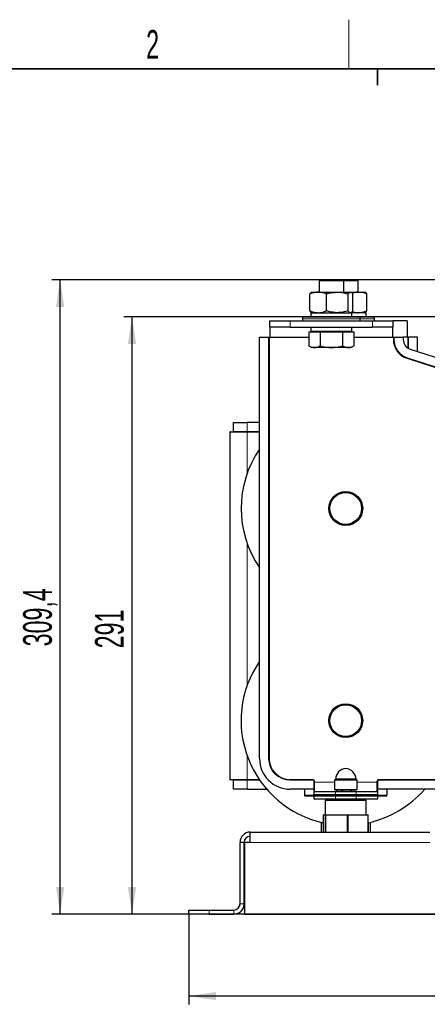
# Model space of a CAD drawing. Header units: millimetres. Extents: x 5 to 418, y 2 to 292.
# Tile 8 of 23: x 81 to 131, y 168 to 288. Entities that reach past the tile are written whole.
import ezdxf

# ---------------------------------------------------------------- set-up
doc = ezdxf.new("R2010")
doc.units = ezdxf.units.MM
doc.layers.add('SLD-0', color=7, linetype='Continuous')
doc.styles.add('SLDTEXTSTYLE0', font='TXT', dxfattribs={"width": 0.605})
doc.dimstyles.new('SLDDIMSTYLE0', dxfattribs={"dimtxt": 3.5, "dimasz": 3.302, "dimexe": 0, "dimexo": 0.0625, "dimgap": 0.875, "dimtad": 1, "dimdec": 0, "dimlfac": 4, "dimrnd": 1e-09, "dimzin": 12, "dimdsep": 46, "dimtxsty": 'SLDTEXTSTYLE0', "dimsah": 1, "dimcen": 0.09, "dimadec": 0, "dimazin": 3, "dimtfac": 1, "dimtofl": 0, "dimtmove": 0, "dimatfit": 3, "dimfxl": 1, "dimfrac": 2, "dimtolj": 1, "dimtzin": 12, "dimarcsym": 0})
doc.dimstyles.new('SLDDIMSTYLE1', dxfattribs={"dimtxt": 3.5, "dimasz": 3.302, "dimexe": 0, "dimexo": 0.0625, "dimgap": 0.875, "dimtad": 1, "dimlfac": 4, "dimrnd": 1e-09, "dimzin": 12, "dimdsep": 46, "dimtxsty": 'SLDTEXTSTYLE0', "dimsah": 1, "dimcen": 0.09, "dimadec": 0, "dimazin": 3, "dimtfac": 1, "dimtofl": 0, "dimtmove": 0, "dimatfit": 3, "dimfxl": 1, "dimfrac": 2, "dimtolj": 1, "dimtzin": 12, "dimarcsym": 0})

# ---------------------------------------------------------------- blocks, each defined once
blk = doc.blocks.new('_D')
at = {"layer": 'SLD-0', "color": 7}
for p, q in [((171.13, 252.26), (94.1, 252.26)), ((95.1, 179.41), (95.1, 252.26)), ((186.5, 179.41), (94.1, 179.41))]:
    blk.add_line(p, q, dxfattribs=at)
for points in [[(95.1, 252.26), (94.59, 248.96), (95.61, 248.96)], [(95.1, 179.41), (95.61, 182.72), (94.59, 182.72)]]:
    blk.add_solid(points, dxfattribs=at)
at = {"layer": 'SLD-0', "color": 7, "insert": (90.59, 211.83), "char_height": 3.5, "attachment_point": 1, "rotation": 90, "style": 'SLDTEXTSTYLE0'}
blk.add_mtext('291', dxfattribs=at)
blk = doc.blocks.new('_D_1')
at = {"layer": 'SLD-0', "color": 7}
for p, q in [((102, 179.41), (102, 168.41)), ((192, 179.41), (192, 168.41)), ((192, 169.41), (102, 169.41))]:
    blk.add_line(p, q, dxfattribs=at)
for points in [[(102, 169.41), (105.31, 168.91), (105.31, 169.92)], [(192, 169.41), (188.7, 169.92), (188.7, 168.91)]]:
    blk.add_solid(points, dxfattribs=at)
at = {"layer": 'SLD-0', "color": 7, "insert": (142.99, 173.93), "char_height": 3.5, "attachment_point": 1, "style": 'SLDTEXTSTYLE0'}
blk.add_mtext('360', dxfattribs=at)
blk = doc.blocks.new('_D_2')
at = {"layer": 'SLD-0', "color": 7}
for p, q in [((171.5, 256.76), (85.34, 256.76)), ((86.34, 179.41), (86.34, 256.76)), ((102, 179.41), (85.34, 179.41))]:
    blk.add_line(p, q, dxfattribs=at)
for points in [[(86.34, 256.76), (85.84, 253.46), (86.85, 253.46)], [(86.34, 179.41), (86.85, 182.72), (85.84, 182.72)]]:
    blk.add_solid(points, dxfattribs=at)
at = {"layer": 'SLD-0', "color": 7, "insert": (81.83, 212.07), "char_height": 3.5, "attachment_point": 1, "rotation": 90, "style": 'SLDTEXTSTYLE0'}
blk.add_mtext('309,4', dxfattribs=at)

msp = doc.modelspace()

# ---------------------------------------------------------------- linework, layer by layer
at = {"color": 7, "linetype": 'Continuous', "lineweight": 25}
for p, q in [((118.0045, 256.7636), (117.8795, 256.6386)), ((117.8795, 256.6386), (117.8795, 255.2636)), ((119.3795, 256.6386), (117.8795, 256.6386)), ((119.3795, 256.7636), (118.0045, 256.7636)), ((120.7545, 256.7636), (119.3795, 256.7636)), ((120.8795, 256.6386), (119.3795, 256.6386)), ((120.8795, 256.6386), (120.7545, 256.7636)), ((122.5045, 256.7636), (120.7545, 256.7636)), ((120.8795, 255.2636), (120.8795, 256.6386)), ((122.6295, 256.6386), (120.8795, 256.6386)), ((122.6295, 256.6386), (122.5045, 256.7636)), ((122.6295, 255.2636), (122.6295, 256.6386)), ((116.7653, 252.9757), (116.7653, 255.0515)), ((117.0045, 255.2636), (116.9432, 255.2282)), ((117.0045, 255.2636), (117.7778, 255.2636)), ((117.7778, 255.2636), (120.0973, 255.2636)), ((118.7902, 252.9757), (118.7902, 255.0515)), ((120.0973, 255.2636), (121.699, 255.2636)), ((121.4044, 252.9757), (121.4044, 255.0515)), ((121.699, 255.2636), (121.7545, 255.2636)), ((121.8159, 255.2282), (121.7545, 255.2636)), ((121.8382, 255.2636), (122.6262, 255.2636)), ((121.9937, 252.9757), (121.9937, 255.0515)), ((122.6262, 255.2636), (123.5036, 255.2636)), ((123.6909, 252.9757), (123.6909, 255.0515)), ((115.8795, 252.2636), (115.8795, 252.0136)), ((115.8795, 252.2636), (122.7696, 252.2636)), ((116.8795, 252.7636), (116.8795, 252.2636)), ((116.8795, 252.7636), (121.8795, 252.7636)), ((116.943, 252.7991), (117.0045, 252.7636)), ((121.7545, 252.7636), (121.816, 252.7991)), ((121.8795, 252.2636), (121.8795, 252.7636)), ((123.6295, 252.7636), (121.8795, 252.7636)), ((122.7696, 252.2636), (122.8795, 252.2636)), ((122.8795, 252.0136), (122.8795, 252.2636)), ((122.8795, 252.2636), (124.6295, 252.2636)), ((123.6295, 252.2636), (123.6295, 252.7636)), ((124.6295, 252.0136), (124.6295, 252.2636)), ((111.8795, 251.0136), (111.8795, 251.7636)), ((111.8795, 251.7636), (114.3795, 251.7636)), ((114.3795, 251.0136), (111.8795, 251.0136)), ((111.8795, 251.0136), (111.8795, 249.7636)), ((114.3795, 251.7636), (124.3795, 251.7636)), ((114.3795, 251.0136), (124.3795, 251.0136)), ((115.8795, 252.0136), (115.8795, 251.7636)), ((116.8795, 251.0136), (116.8795, 250.5136)), ((121.8795, 250.5136), (121.8795, 251.0136)), ((122.8795, 251.7636), (122.8795, 252.0136)), ((124.3795, 251.7636), (126.8795, 251.7636)), ((126.8795, 251.0136), (124.3795, 251.0136)), ((124.6295, 251.7636), (124.6295, 252.0136)), ((128.6295, 251.7636), (126.8795, 251.7636)), ((126.8795, 251.7636), (126.8795, 251.0136)), ((126.8795, 249.7636), (126.8795, 251.0136)), ((128.6295, 251.7636), (128.6295, 249.7636)), ((116.6371, 250.4136), (116.6371, 248.7257)), ((116.6371, 250.4136), (117.3227, 250.4136)), ((116.8795, 250.5136), (121.8795, 250.5136)), ((117.0045, 250.5136), (117.0045, 250.4136)), ((117.3227, 250.4136), (118.0083, 250.4136)), ((118.0083, 250.4136), (118.0083, 248.7257)), ((118.0083, 250.4136), (119.3795, 250.4136)), ((119.3795, 250.4136), (120.7507, 250.4136)), ((120.7507, 250.4136), (120.7507, 248.7257)), ((120.7507, 250.4136), (121.4363, 250.4136)), ((121.4363, 250.4136), (122.1219, 250.4136)), ((121.7545, 250.4136), (121.7545, 250.5136)), ((122.1219, 250.4136), (122.1219, 248.7257)), ((110.6295, 198.3886), (110.6295, 249.7636)), ((110.6295, 249.7636), (111.7295, 249.7636)), ((111.7295, 249.7636), (111.7795, 249.7636)), ((111.7795, 198.3886), (111.7795, 249.7636)), ((111.7795, 249.7636), (111.8295, 249.7636)), ((111.8295, 249.7636), (116.6371, 249.7636)), ((116.6371, 248.7257), (117.0045, 248.5136)), ((121.7545, 248.5136), (122.1219, 248.7257)), ((122.1219, 249.7636), (126.9295, 249.7636)), ((126.9295, 249.7636), (126.9795, 249.7636)), ((126.9795, 249.7636), (126.9795, 249.4995)), ((126.9795, 249.7636), (127.0295, 249.7636)), ((127.0295, 249.7636), (128.1295, 249.7636)), ((128.6795, 249.7636), (128.1295, 249.7636)), ((128.1295, 249.7636), (128.1295, 249.4995)), ((128.6795, 249.7636), (128.7295, 249.7636)), ((128.7295, 249.7636), (128.7295, 248.4318)), ((128.7295, 249.7636), (128.7795, 249.7636)), ((129.8795, 249.7636), (128.7795, 249.7636)), ((129.8795, 248.0227), (129.8795, 249.7636)), ((117.3227, 248.5136), (117.0045, 248.5136)), ((119.3795, 248.5136), (117.3227, 248.5136)), ((121.4363, 248.5136), (119.3795, 248.5136)), ((121.7545, 248.5136), (121.4363, 248.5136)), ((128.9932, 248.3106), (154.9133, 239.8887)), ((128.6379, 247.2169), (154.558, 238.795)), ((107.4545, 238.2886), (107.4545, 239.3886)), ((107.4545, 239.3886), (109.1295, 239.3886)), ((110.6295, 239.3886), (109.1295, 239.3886)), ((107.0295, 238.1886), (107.0295, 195.8386)), ((107.0795, 238.2386), (109.1295, 238.2386)), ((109.1295, 238.2386), (110.6295, 238.2386)), ((109.1295, 195.7886), (107.0795, 195.7886)), ((110.6242, 195.7886), (109.1295, 195.7886)), ((117.1295, 195.7886), (114.3795, 195.7886)), ((119.8795, 195.8823), (119.7545, 195.7573)), ((119.7545, 195.7573), (119.7545, 194.5948)), ((122.5045, 195.7573), (119.7545, 195.7573)), ((119.8801, 195.8823), (119.8795, 195.8823)), ((122.3795, 195.8823), (119.8801, 195.8823)), ((122.5045, 195.7573), (122.3795, 195.8823)), ((122.5045, 194.5948), (122.5045, 195.7573)), ((143.0045, 195.7886), (125.1295, 195.7886)), ((107.4545, 194.6386), (107.4545, 195.7386)), ((109.1295, 194.6386), (107.4545, 194.6386)), ((109.1295, 194.6386), (111.3795, 194.6386)), ((111.3795, 194.6386), (111.5138, 194.641)), ((116.0545, 194.6386), (114.3795, 194.6386)), ((116.0545, 194.7019), (116.1034, 194.653)), ((116.0795, 194.6386), (116.0545, 194.6386)), ((116.1295, 193.9386), (116.1295, 194.5896)), ((117.2795, 195.5136), (117.2795, 195.6386)), ((117.2795, 194.3136), (117.2795, 195.5136)), ((119.7545, 194.5948), (122.5045, 194.5948)), ((120.0012, 194.4073), (120.0012, 194.5948)), ((120.0105, 194.5948), (120.0105, 194.4073)), ((120.6399, 194.4073), (120.6399, 194.5948)), ((120.7156, 194.5948), (120.7156, 194.4073)), ((121.7682, 194.4073), (121.7682, 194.5948)), ((121.8346, 194.5948), (121.8346, 194.4073)), ((122.2579, 194.4073), (122.2579, 194.5948)), ((124.9795, 195.6386), (124.9795, 195.5136)), ((124.9795, 195.5136), (124.9795, 194.3136)), ((126.1295, 194.5896), (126.1295, 193.9386)), ((126.1556, 194.653), (126.2045, 194.7019)), ((126.2045, 194.6386), (126.1795, 194.6386)), ((141.9295, 194.6386), (126.2045, 194.6386)), ((116.1295, 193.8386), (116.1295, 193.9386)), ((116.1295, 193.9386), (119.8795, 193.9386)), ((116.1295, 193.8386), (119.8795, 193.8386)), ((117.2795, 193.9886), (117.2795, 194.3136)), ((117.2795, 193.4636), (117.2795, 193.7886)), ((117.3295, 194.3636), (119.8795, 194.3636)), ((119.8795, 193.4136), (117.3295, 193.4136)), ((118.7545, 193.4136), (118.6295, 193.2886)), ((119.8795, 194.3636), (122.3795, 194.3636)), ((119.8795, 193.9386), (122.3795, 193.9386)), ((119.8795, 193.8386), (122.3795, 193.8386)), ((122.3795, 193.4136), (119.8795, 193.4136)), ((120.0012, 194.4073), (120.0105, 194.4073)), ((120.0105, 194.4073), (120.6399, 194.4073)), ((120.2295, 194.4073), (120.2295, 194.3636)), ((120.6399, 194.4073), (120.7156, 194.4073)), ((120.7156, 194.4073), (121.7682, 194.4073)), ((121.7682, 194.4073), (121.8346, 194.4073)), ((121.8346, 194.4073), (122.2579, 194.4073)), ((122.0295, 194.3636), (122.0295, 194.4073)), ((122.3795, 194.3636), (124.9295, 194.3636)), ((122.3795, 193.9386), (126.1295, 193.9386)), ((122.3795, 193.8386), (126.1295, 193.8386)), ((124.9295, 193.4136), (122.3795, 193.4136)), ((123.6295, 193.2886), (123.5045, 193.4136)), ((124.9795, 194.3136), (124.9795, 193.9886)), ((124.9795, 193.7886), (124.9795, 193.4636)), ((126.1295, 193.8386), (126.1295, 193.9386)), ((118.6295, 193.2886), (118.6295, 191.5386)), ((122.5542, 193.2886), (118.6295, 193.2886)), ((123.6295, 193.2886), (122.5542, 193.2886)), ((123.6295, 191.5386), (123.6295, 193.2886)), ((118.3937, 191.5386), (118.3937, 189.4136)), ((118.3937, 191.5386), (118.3942, 191.5386)), ((118.3942, 191.5386), (118.6328, 191.5386)), ((118.6328, 191.5386), (118.7041, 191.5386)), ((118.7041, 191.5386), (121.3149, 191.5386)), ((121.3149, 191.5386), (121.4394, 191.5386)), ((121.4394, 191.5386), (123.8115, 191.5386)), ((123.8115, 191.5386), (123.8653, 191.5386)), ((123.8653, 189.4136), (123.8653, 191.5386)), ((118.129, 190.6217), (118.129, 189.4136)), ((118.3728, 190.5652), (118.3728, 189.4136)), ((123.8863, 189.4136), (123.8863, 190.5652)), ((124.1301, 189.4136), (124.1301, 190.6217)), ((109.5045, 188.1636), (109.5045, 189.4136)), ((109.5045, 189.4136), (131.3795, 189.4136)), ((108.7545, 188.1636), (108.2545, 188.1636)), ((108.2545, 180.6636), (108.2545, 188.1636)), ((108.7545, 180.6636), (108.7545, 188.1636)), ((108.7795, 188.1636), (108.7795, 179.4136)), ((109.5045, 188.1636), (108.7795, 188.1636)), ((102.0045, 179.4136), (102.0045, 179.9136)), ((102.0045, 179.9136), (104.5045, 179.9136)), ((104.5045, 179.4136), (102.0045, 179.4136)), ((104.5045, 179.9136), (107.5045, 179.9136)), ((104.5045, 179.4136), (107.5045, 179.4136)), ((108.7795, 179.4136), (185.2295, 179.4136))]:
    msp.add_line(p, q, dxfattribs=at)
at = {"color": 7, "linetype": 'Continuous', "lineweight": 18}
for p, q in [((114.3795, 251.7636), (114.3795, 251.0136)), ((115.8795, 252.0136), (122.7696, 252.0136)), ((122.7696, 252.0136), (122.8795, 252.0136)), ((122.8795, 252.0136), (124.6295, 252.0136)), ((124.3795, 251.0136), (124.3795, 251.7636)), ((111.7295, 198.3886), (111.7295, 249.7636)), ((111.8295, 249.7636), (111.8295, 198.3886)), ((126.9295, 249.4995), (126.9295, 249.7636)), ((126.9795, 249.4995), (126.9295, 249.4995)), ((127.0295, 249.4995), (126.9795, 249.4995)), ((127.0295, 249.7636), (127.0295, 249.4995)), ((128.6795, 248.4638), (128.6795, 249.7636)), ((128.7795, 249.7636), (128.7795, 248.4029)), ((128.6379, 247.2169), (128.6224, 247.1694)), ((154.5425, 238.7474), (128.6224, 247.1694)), ((128.6533, 247.2645), (128.6379, 247.2169)), ((128.6533, 247.2645), (154.5734, 238.8425)), ((109.1295, 239.3886), (109.1295, 238.2886)), ((109.1295, 238.1886), (107.0295, 238.1886)), ((107.4545, 238.2886), (109.1295, 238.2886)), ((109.1295, 238.2386), (109.1295, 238.2886)), ((109.1295, 238.2886), (110.6295, 238.2886)), ((109.1295, 238.2386), (109.1295, 238.1886)), ((109.1295, 238.1886), (109.1295, 233.197)), ((110.6295, 238.1886), (109.1295, 238.1886)), ((109.1295, 224.5802), (109.1295, 207.322)), ((109.1295, 198.7052), (109.1295, 195.8386)), ((111.7795, 198.3886), (111.7295, 198.3886)), ((111.7795, 198.3886), (111.8295, 198.3886)), ((107.0295, 195.8386), (109.1295, 195.8386)), ((109.1295, 195.8386), (110.59, 195.8386)), ((109.1295, 195.7886), (109.1295, 195.8386)), ((109.1295, 195.7886), (109.1295, 195.7386)), ((114.3795, 195.8386), (117.1295, 195.8386)), ((114.3795, 195.7886), (114.3795, 195.8386)), ((114.3795, 195.7886), (114.3795, 195.7386)), ((117.1295, 195.7886), (117.1295, 195.8386)), ((117.1295, 195.7886), (117.1295, 195.7386)), ((125.1295, 195.8386), (143.0045, 195.8386)), ((125.1295, 195.7886), (125.1295, 195.8386)), ((125.1295, 195.7886), (125.1295, 195.7386)), ((109.1295, 195.7386), (107.4545, 195.7386)), ((110.6588, 195.7386), (109.1295, 195.7386)), ((109.1295, 195.7386), (109.1295, 194.6386)), ((117.1295, 195.7386), (114.3795, 195.7386)), ((116.0545, 194.6386), (116.0545, 194.7019)), ((116.0545, 194.7019), (117.2295, 194.7019)), ((117.2295, 194.653), (116.1034, 194.653)), ((117.2795, 195.6386), (117.2295, 195.6386)), ((117.2295, 194.7019), (117.2295, 195.6386)), ((117.2295, 194.7019), (117.2295, 194.653)), ((117.2295, 194.7019), (117.2795, 194.7019)), ((117.2295, 193.9386), (117.2295, 194.653)), ((117.2795, 195.6386), (117.3295, 195.6386)), ((117.2795, 195.5136), (117.3295, 195.5136)), ((117.3295, 195.6386), (117.3295, 195.5136)), ((117.3295, 195.5136), (117.3295, 194.3636)), ((119.7545, 195.5136), (117.3295, 195.5136)), ((124.9295, 195.5136), (122.5045, 195.5136)), ((124.9295, 195.5136), (124.9295, 195.6386)), ((124.9795, 195.6386), (124.9295, 195.6386)), ((124.9295, 194.3636), (124.9295, 195.5136)), ((124.9795, 195.5136), (124.9295, 195.5136)), ((124.9795, 195.6386), (125.0295, 195.6386)), ((124.9795, 194.7019), (125.0295, 194.7019)), ((125.0295, 195.6386), (125.0295, 194.7019)), ((125.0295, 194.653), (125.0295, 194.7019)), ((125.0295, 194.7019), (126.2045, 194.7019)), ((125.0295, 194.653), (125.0295, 193.9386)), ((126.1556, 194.653), (125.0295, 194.653)), ((143.0045, 195.7386), (125.1295, 195.7386)), ((126.2045, 194.7019), (126.2045, 194.6386)), ((119.8795, 194.3136), (117.2795, 194.3136)), ((117.2795, 193.9886), (119.8795, 193.9886)), ((119.8795, 193.7886), (117.2795, 193.7886)), ((117.2795, 193.4636), (119.8795, 193.4636)), ((119.8795, 194.3136), (119.8795, 194.3636)), ((119.8795, 194.3136), (119.8795, 193.9886)), ((122.3795, 194.3136), (119.8795, 194.3136)), ((119.8795, 193.9886), (122.3795, 193.9886)), ((119.8795, 193.9886), (119.8795, 193.9386)), ((119.8795, 193.8386), (119.8795, 193.9386)), ((119.8795, 193.8386), (119.8795, 193.7886)), ((122.3795, 193.7886), (119.8795, 193.7886)), ((119.8795, 193.7886), (119.8795, 193.4636)), ((119.8795, 193.4636), (122.3795, 193.4636)), ((119.8795, 193.4636), (119.8795, 193.4136)), ((122.3795, 194.3136), (122.3795, 194.3636)), ((122.3795, 193.9886), (122.3795, 194.3136)), ((124.9795, 194.3136), (122.3795, 194.3136)), ((122.3795, 193.9886), (124.9795, 193.9886)), ((122.3795, 193.9886), (122.3795, 193.9386)), ((122.3795, 193.8386), (122.3795, 193.9386)), ((122.3795, 193.8386), (122.3795, 193.7886)), ((124.9795, 193.7886), (122.3795, 193.7886)), ((122.3795, 193.4636), (122.3795, 193.7886)), ((122.3795, 193.4636), (124.9795, 193.4636)), ((122.3795, 193.4636), (122.3795, 193.4136)), ((118.3942, 191.5386), (118.3942, 189.4136)), ((118.6328, 189.4136), (118.6328, 191.5386)), ((118.7041, 191.5386), (118.7041, 189.4136)), ((121.3149, 189.4136), (121.3149, 191.5386)), ((121.4394, 191.5386), (121.4394, 189.4136)), ((123.8115, 189.4136), (123.8115, 191.5386)), ((118.1406, 190.6189), (118.1406, 189.4136)), ((123.8856, 189.4136), (123.8856, 190.565)), ((124.1074, 189.4136), (124.1074, 190.6162)), ((109.5045, 188.1636), (131.3795, 188.1636)), ((108.2545, 180.6636), (108.7545, 180.6636)), ((104.5045, 179.9136), (104.5045, 179.4136)), ((107.5045, 179.4136), (107.5045, 179.9136))]:
    msp.add_line(p, q, dxfattribs=at)
at = {"color": 7, "linetype": 'Continuous', "lineweight": 18, "flags": 128}
for points in [[(117.2795, 194.6856), (117.2786, 194.6793), (117.2757, 194.6732), (117.2711, 194.6675), (117.2649, 194.6626), (117.2573, 194.6585), (117.2487, 194.6555), (117.2393, 194.6537), (117.2295, 194.653)], [(125.0295, 194.653), (125.0198, 194.6537), (125.0104, 194.6555), (125.0017, 194.6585), (124.9942, 194.6626), (124.9879, 194.6675), (124.9833, 194.6732), (124.9805, 194.6793), (124.9795, 194.6856)]]:
    msp.add_lwpolyline(points, dxfattribs=at)
at = {"color": 7, "linetype": 'Continuous', "lineweight": 25}
for centre, radius in [((121.1295, 228.8886), 2.0625), ((121.1295, 228.8886), 1.9375), ((121.1295, 203.0136), 2.0625), ((121.1295, 203.0136), 1.9375)]:
    msp.add_circle(centre, radius, dxfattribs=at)
at = {"color": 7, "linetype": 'Continuous', "lineweight": 18}
for centre, radius, start, end in [((129.3795, 249.4995), 2.45, 180, 252), ((129.3795, 249.4995), 2.35, 180, 252), ((114.3795, 198.3886), 2.65, 180, 270), ((114.3795, 198.3886), 2.55, 180, 270), ((117.1295, 195.6386), 0.2, 0, 90), ((125.1295, 195.6386), 0.2, 90, 180), ((117.1295, 195.6386), 0.1, 0, 90), ((125.1295, 195.6386), 0.1, 90, 180)]:
    msp.add_arc(centre, radius, start, end, dxfattribs=at)
at = {"color": 7, "linetype": 'Continuous', "lineweight": 25}
for centre, radius, start, end in [((129.3795, 249.4995), 2.4, 180, 252), ((129.3795, 249.4995), 1.25, 180, 252), ((107.0795, 238.1886), 0.05, 90, 180), ((107.4045, 238.2886), 0.05, 270, 0), ((121.1295, 228.8886), 12.75, 145.439678, 214.560322), ((121.1295, 203.0136), 12.75, 145.439678, 257.513195), ((114.3795, 198.3886), 3.75, 180, 270), ((114.3795, 198.3886), 2.6, 180, 270), ((121.2521, 195.8003), 1.375, 95.113447, 176.579901), ((121.007, 195.8003), 1.375, 3.420099, 84.886553), ((107.0795, 195.8386), 0.05, 180, 270), ((107.4045, 195.7386), 0.05, 0, 90), ((117.1295, 195.6386), 0.15, 0, 90), ((125.1295, 195.6386), 0.15, 90, 180), ((121.1295, 203.0136), 12.75, 282.486805, 318.938955), ((117.2295, 193.9886), 0.05, 270, 0), ((117.2295, 193.7886), 0.05, 0, 90), ((117.3295, 194.3136), 0.05, 90, 180), ((117.3295, 193.4636), 0.05, 180, 270), ((124.9295, 194.3136), 0.05, 0, 90), ((124.9295, 193.4636), 0.05, 270, 0), ((125.0295, 193.9886), 0.05, 180, 270), ((125.0295, 193.7886), 0.05, 90, 180), ((109.5045, 188.1636), 1.25, 90, 180), ((109.5045, 188.1636), 0.75, 90, 180), ((107.5045, 180.6636), 1.25, 270, 0), ((107.5045, 180.6636), 0.75, 270, 0)]:
    msp.add_arc(centre, radius, start, end, dxfattribs=at)
for points, knots in [([(117.7778, 255.2636), (117.7538, 255.2633), (117.572, 255.2614), (117.2294, 255.2151), (116.921, 255.1063), (116.7653, 255.0515)], [0, 0, 0, 0, 0.07009183, 0.53078536, 1, 1, 1, 1]), ([(116.9477, 255.2204), (116.9324, 255.2145), (116.8705, 255.1907), (116.8105, 255.1113), (116.7653, 255.0515)], [0, 0, 0, 0, 0.24654228, 1, 1, 1, 1]), ([(118.7902, 255.0515), (118.6258, 255.1108), (118.2939, 255.2304), (117.9509, 255.2525), (117.7778, 255.2636)], [0, 0, 0, 0, 0.49545796, 1, 1, 1, 1]), ([(118.7902, 255.0515), (118.8857, 255.0795), (119.3115, 255.2044), (119.754, 255.2377), (120.0973, 255.2636)], [0, 0, 0, 0, 0.22439216, 1, 1, 1, 1]), ([(120.0973, 255.2636), (120.2045, 255.261), (120.6468, 255.2505), (121.0778, 255.1372), (121.4044, 255.0515)], [0, 0, 0, 0, 0.24238647, 1, 1, 1, 1]), ([(121.4044, 255.0515), (121.4522, 255.1108), (121.5488, 255.2304), (121.6487, 255.2525), (121.699, 255.2636)], [0, 0, 0, 0, 0.49545796, 1, 1, 1, 1]), ([(121.699, 255.2636), (121.706, 255.2633), (121.7589, 255.2614), (121.8586, 255.2151), (121.9484, 255.1063), (121.9937, 255.0515)], [0, 0, 0, 0, 0.07009183, 0.53078536, 1, 1, 1, 1]), ([(122.6262, 255.2636), (122.5387, 255.262), (122.2978, 255.2577), (122.063, 255.1848), (121.9134, 255.1384)], [0, 0, 0, 0, 0.362810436, 1, 1, 1, 1]), ([(123.6909, 255.0515), (123.613, 255.0795), (123.2663, 255.2044), (122.9058, 255.2377), (122.6262, 255.2636)], [0, 0, 0, 0, 0.22439216, 1, 1, 1, 1]), ([(123.6909, 255.0515), (123.6558, 255.1108), (123.585, 255.2304), (123.5118, 255.2525), (123.4749, 255.2636)], [0, 0, 0, 0, 0.49545796, 1, 1, 1, 1]), ([(116.7653, 252.9757), (116.9298, 252.9164), (117.2616, 252.7968), (117.6047, 252.7747), (117.7778, 252.7636)], [0, 0, 0, 0, 0.49545796, 1, 1, 1, 1]), ([(116.7653, 252.9757), (116.813, 252.9116), (116.873, 252.831), (116.935, 252.8112), (116.9476, 252.8071)], [0, 0, 0, 0, 0.79556868, 1, 1, 1, 1]), ([(117.7778, 252.7636), (117.8018, 252.7638), (117.9835, 252.7658), (118.3261, 252.8121), (118.6346, 252.9208), (118.7902, 252.9757)], [0, 0, 0, 0, 0.07009183, 0.53078536, 1, 1, 1, 1]), ([(120.0973, 252.7636), (119.754, 252.7895), (119.3115, 252.8228), (118.8857, 252.9477), (118.7902, 252.9757)], [0, 0, 0, 0, 0.77560784, 1, 1, 1, 1]), ([(121.4044, 252.9757), (121.0778, 252.8899), (120.6468, 252.7767), (120.2045, 252.7662), (120.0973, 252.7636)], [0, 0, 0, 0, 0.757613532, 1, 1, 1, 1]), ([(121.699, 252.7636), (121.692, 252.7638), (121.6392, 252.7658), (121.5394, 252.8121), (121.4497, 252.9208), (121.4044, 252.9757)], [0, 0, 0, 0, 0.07009183, 0.53078536, 1, 1, 1, 1]), ([(121.9937, 252.9757), (121.9458, 252.9164), (121.8493, 252.7968), (121.7494, 252.7747), (121.699, 252.7636)], [0, 0, 0, 0, 0.49545796, 1, 1, 1, 1]), ([(121.9124, 252.889), (122.0623, 252.8425), (122.2975, 252.7695), (122.5387, 252.7652), (122.6262, 252.7636)], [0, 0, 0, 0, 0.63770113, 1, 1, 1, 1]), ([(122.6262, 252.7636), (122.9058, 252.7895), (123.2663, 252.8228), (123.613, 252.9477), (123.6909, 252.9757)], [0, 0, 0, 0, 0.77560784, 1, 1, 1, 1]), ([(123.4749, 252.7636), (123.48, 252.7638), (123.5188, 252.7658), (123.5919, 252.8121), (123.6577, 252.9208), (123.6909, 252.9757)], [0, 0, 0, 0, 0.07009183, 0.53078536, 1, 1, 1, 1]), ([(116.6371, 248.7257), (116.7485, 248.6664), (116.9732, 248.5468), (117.2055, 248.5247), (117.3227, 248.5136)], [0, 0, 0, 0, 0.49545796, 1, 1, 1, 1]), ([(117.3227, 248.5136), (117.339, 248.5138), (117.462, 248.5158), (117.6941, 248.5621), (117.9029, 248.6708), (118.0083, 248.7257)], [0, 0, 0, 0, 0.07009183, 0.53078536, 1, 1, 1, 1]), ([(118.0083, 248.7257), (118.3603, 248.6381), (118.8127, 248.5254), (119.2766, 248.5157), (119.3795, 248.5136)], [0, 0, 0, 0, 0.77813146, 1, 1, 1, 1]), ([(119.3795, 248.5136), (119.7517, 248.5412), (120.2159, 248.5755), (120.6622, 248.7009), (120.7507, 248.7257)], [0, 0, 0, 0, 0.80172529, 1, 1, 1, 1]), ([(120.7507, 248.7257), (120.8621, 248.6664), (121.0868, 248.5468), (121.3191, 248.5247), (121.4363, 248.5136)], [0, 0, 0, 0, 0.49545796, 1, 1, 1, 1]), ([(121.4363, 248.5136), (121.4526, 248.5138), (121.5756, 248.5158), (121.8077, 248.5621), (122.0165, 248.6708), (122.1219, 248.7257)], [0, 0, 0, 0, 0.07009183, 0.53078536, 1, 1, 1, 1]), ([(116.1295, 194.5886), (116.1295, 194.5888), (116.1295, 194.5965), (116.1261, 194.6108), (116.1133, 194.627), (116.0971, 194.6368), (116.085, 194.638), (116.0795, 194.6386)], [0, 0, 0, 0, 0.00813143, 0.34586839, 0.62957015, 0.83353066, 1, 1, 1, 1]), ([(116.1034, 194.653), (116.1101, 194.6447), (116.1259, 194.6251), (116.1282, 194.6026), (116.1295, 194.5896)], [0, 0, 0, 0, 0.42174462, 1, 1, 1, 1]), ([(126.1295, 194.5896), (126.1309, 194.603), (126.1333, 194.6255), (126.1492, 194.6451), (126.1556, 194.653)], [0, 0, 0, 0, 0.59533888, 1, 1, 1, 1]), ([(126.1795, 194.6386), (126.1741, 194.638), (126.162, 194.6368), (126.1458, 194.627), (126.1329, 194.6108), (126.1295, 194.5965), (126.1295, 194.5888), (126.1295, 194.5886)], [0, 0, 0, 0, 0.16646934, 0.37042985, 0.65413161, 0.99186857, 1, 1, 1, 1])]:
    msp.add_open_spline(points, degree=3, knots=knots, dxfattribs=at)
at = {"layer": 'SLD-0', "lineweight": 18}
msp.add_line((121.5, 282.5), (121.5, 288.5), dxfattribs=at)
at = {"layer": 'SLD-0', "lineweight": 35}
msp.add_line((408, 282.5), (26, 282.5), dxfattribs=at)
at = {"layer": 'SLD-0'}
for p, q in [((125, 280.5), (125, 282.5)), ((125, 282.5), (125, 280.5))]:
    msp.add_line(p, q, dxfattribs=at)

# ---------------------------------------------------------------- texts
at = {"layer": 'SLD-0', "insert": (97.6027, 287.243), "char_height": 3.5, "attachment_point": 2, "style": 'SLDTEXTSTYLE0'}
msp.add_mtext('2', dxfattribs=at)

# ---------------------------------------------------------------- dimensions: what is measured, and where the dimension line sits
at = {"layer": 'SLD-0', "color": 7}
for base, p1, p2, dimstyle, picture, middle in [((86.3433, 256.7636), (102.0045, 179.4136), (171.5045, 256.7636), 'SLDDIMSTYLE1', '_D_2', (86.3433, 218.0886)), ((95.098, 252.2636), (186.5045, 179.4136), (171.1295, 252.2636), 'SLDDIMSTYLE0', '_D', (95.098, 215.8386))]:
    dim = msp.add_linear_dim(base=base, p1=p1, p2=p2, angle=90, dimstyle=dimstyle, dxfattribs=at)
    dim.commit()
    dim.dimension.update_dxf_attribs({"geometry": picture, "text_midpoint": middle, "dimtype": 160})
dim = msp.add_linear_dim(base=(102.0045, 169.4136), p1=(192.0045, 179.4136), p2=(102.0045, 179.4136), dimstyle='SLDDIMSTYLE1', dxfattribs=at)
dim.commit()
dim.dimension.update_dxf_attribs({"geometry": '_D_1', "text_midpoint": (147.0045, 169.4136), "dimtype": 160})

doc.saveas('drawing.dxf')
